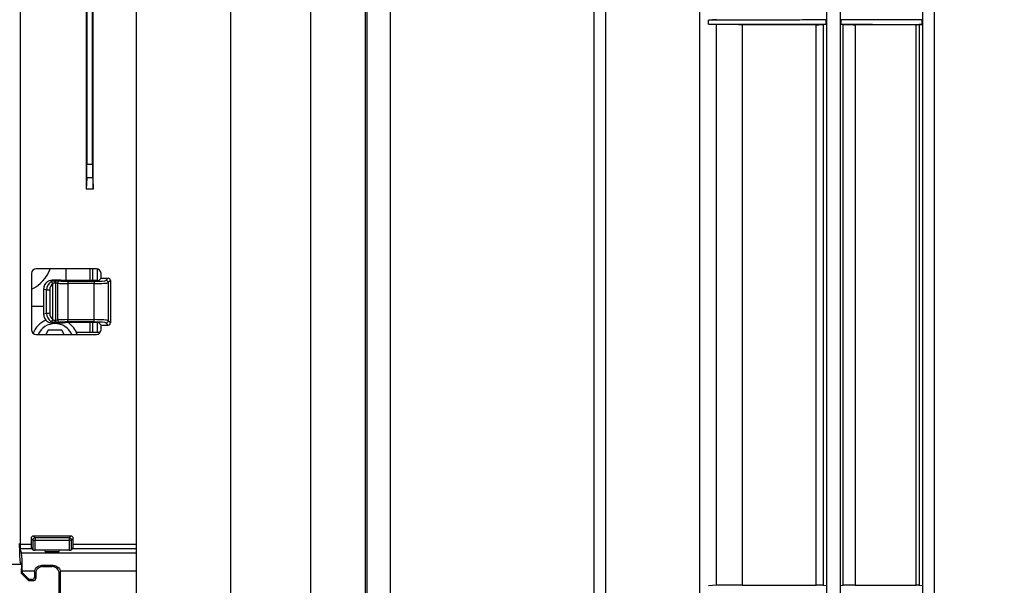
# Model space of a CAD drawing. Header units: millimetres. Extents: x 25 to 1935, y 715 to 2336.
# Tile 233 of 252: x 1769 to 1811, y 964 to 988. Entities that reach past the tile are written whole.
import ezdxf

# ---------------------------------------------------------------- set-up
doc = ezdxf.new("R2010")
doc.units = ezdxf.units.MM
doc.header["$LTSCALE"] = 2
doc.layers.get('0').update_dxf_attribs({"color": 2})
doc.styles.add('FS2312', font='simsun.ttf', dxfattribs={"width": 0.8})
doc.dimstyles.new('STANDARD$0', dxfattribs={"dimtxt": 3.5, "dimasz": 3, "dimexe": 1.5, "dimexo": 0.5, "dimgap": 1.5, "dimtad": 1, "dimdec": 1, "dimlfac": 5, "dimdsep": 46, "dimtxsty": 'FS2312', "dimblk1": 'OPEN', "dimblk2": 'OPEN', "dimsah": 1, "dimcen": 0, "dimclrd": 4, "dimclre": 4, "dimclrt": 4, "dimadec": 0, "dimazin": 0, "dimtfac": 1, "dimtdec": 1, "dimtmove": 1, "dimatfit": 0, "dimldrblk": 'OPEN', "dimfxl": 1, "dimtolj": 1, "dimtzin": 0, "dimlwd": 18, "dimlwe": 18, "dimarcsym": 1})

# ---------------------------------------------------------------- blocks, each defined once
blk = doc.blocks.new('_OPEN')
at = {"color": 0}
for p, q in [((-0.966, 0.259), (0, 0)), ((0, 0), (-1, 0)), ((0, 0), (-0.966, -0.259))]:
    blk.add_line(p, q, dxfattribs=at)
blk = doc.blocks.new('*D53')
at = {"color": 4, "lineweight": 18, "transparency": 16777216}
for p, q in [((1783.514, 1033.921), (1838.009, 1033.921)), ((1836.509, 1030.921), (1836.509, 896.92)), ((1783.514, 893.92), (1838.009, 893.92))]:
    blk.add_line(p, q, dxfattribs=at)
at = {"layer": 'Defpoints', "color": 0, "transparency": 16777216}
for p in [(1783.014, 1033.921), (1783.014, 893.92), (1836.509, 893.92)]:
    blk.add_point(p, dxfattribs=at)
at = {"color": 4, "lineweight": 18, "transparency": 16777216, "xscale": 3, "yscale": 3, "zscale": 3}
for p, rotation in [((1836.509, 1033.921), 90), ((1836.509, 893.92), 270)]:
    blk.add_blockref('_OPEN', p, dxfattribs=dict(at, rotation=rotation))
at = {"color": 4, "transparency": 16777216, "insert": (1833.259, 963.92), "char_height": 3.5, "attachment_point": 5, "rotation": 90, "style": 'FS2312'}
blk.add_mtext('\\A1;700', dxfattribs=at)

msp = doc.modelspace()

# ---------------------------------------------------------------- linework, layer by layer
at = {"color": 2, "linetype": 'Continuous', "lineweight": 30}
for p, q in [((1807.511, 1050.947), (1807.511, 876.894)), ((1808.013, 1050.951), (1808.013, 876.89)), ((1803.413, 1032.834), (1803.413, 916.402)), ((1804.013, 916.372), (1804.013, 1032.834)), ((1769.045, 1017.12), (1769.045, 965.776)), ((1771.863, 1012.008), (1771.863, 980.92)), ((1772.163, 980.92), (1772.163, 1011.561)), ((1774.013, 930.52), (1774.013, 1011.32)), ((1778.013, 1011.32), (1778.013, 930.52)), ((1794.013, 930.52), (1794.013, 1011.32)), ((1798.013, 1011.32), (1798.013, 930.52)), ((1771.891, 1010.866), (1771.891, 981.988)), ((1772.135, 981.988), (1772.135, 1010.866)), ((1783.775, 930.52), (1783.775, 1008.196)), ((1783.833, 1008.196), (1783.833, 930.52)), ((1784.84, 930.52), (1784.84, 1006.95)), ((1781.433, 930.82), (1781.433, 1004.02)), ((1793.513, 930.82), (1793.513, 1004.02)), ((1798.727, 988.146), (1798.392, 988.123)), ((1798.392, 987.958), (1798.392, 988.123)), ((1798.392, 987.958), (1798.727, 987.935)), ((1803.274, 988.148), (1803.403, 988.132)), ((1803.403, 987.949), (1803.274, 987.932)), ((1803.403, 987.949), (1803.403, 988.132)), ((1804.024, 988.133), (1804.128, 988.147)), ((1804.024, 988.133), (1804.024, 987.948)), ((1807.375, 988.15), (1807.494, 988.14)), ((1807.494, 987.941), (1807.494, 988.14)), ((1798.727, 964.026), (1798.727, 987.935)), ((1799.829, 987.93), (1799.829, 964.03)), ((1802.978, 964.03), (1802.978, 987.93)), ((1803.274, 987.932), (1803.274, 964.028)), ((1804.128, 987.934), (1804.024, 987.948)), ((1804.128, 964.027), (1804.128, 987.934)), ((1804.639, 987.93), (1804.639, 964.03)), ((1807.239, 964.03), (1807.239, 987.93)), ((1807.494, 987.941), (1807.375, 987.931)), ((1807.375, 987.931), (1807.375, 964.03)), ((1771.891, 981.988), (1772.135, 981.988)), ((1771.887, 981.397), (1771.863, 980.92)), ((1772.14, 981.397), (1771.887, 981.397)), ((1772.14, 981.397), (1772.163, 980.92)), ((1772.163, 980.92), (1771.863, 980.92)), ((1772.297, 977.521), (1769.737, 977.521)), ((1771.013, 977.016), (1771.013, 977.521)), ((1772.013, 977.521), (1772.013, 977.015)), ((1772.132, 977.521), (1772.132, 977.015)), ((1772.136, 977.521), (1772.136, 977.015)), ((1772.336, 977.517), (1772.336, 977.016)), ((1769.538, 977.322), (1769.538, 974.919)), ((1770.412, 977.04), (1770.551, 977.014)), ((1772.497, 977.12), (1772.4, 977.023)), ((1772.497, 977.12), (1772.497, 977.322)), ((1772.497, 977.12), (1772.799, 977.12)), ((1772.707, 977.028), (1772.799, 977.12)), ((1770.175, 976.618), (1770.048, 976.642)), ((1770.048, 976.642), (1770.048, 975.599)), ((1770.175, 975.623), (1770.175, 976.618)), ((1770.175, 976.618), (1770.308, 976.618)), ((1770.308, 976.618), (1770.308, 975.623)), ((1770.443, 975.363), (1770.443, 976.878)), ((1770.65, 976.902), (1770.556, 976.91)), ((1770.556, 976.91), (1770.556, 975.331)), ((1770.627, 977.009), (1770.721, 977.001)), ((1770.65, 975.339), (1770.65, 976.902)), ((1770.962, 977.018), (1770.889, 977.024)), ((1772.3, 977.015), (1771.033, 977.015)), ((1771.075, 976.988), (1772.208, 976.988)), ((1771.075, 976.988), (1771.075, 976.889)), ((1771.075, 976.889), (1771.075, 975.352)), ((1772.208, 976.889), (1771.075, 976.889)), ((1772.208, 976.988), (1772.208, 976.889)), ((1772.208, 975.352), (1772.208, 976.889)), ((1772.898, 977.021), (1772.806, 976.929)), ((1772.806, 976.929), (1772.806, 975.312)), ((1772.898, 977.021), (1772.898, 975.22)), ((1769.538, 975.92), (1770.048, 975.92)), ((1770.048, 975.599), (1770.175, 975.623)), ((1770.175, 975.623), (1770.308, 975.623)), ((1770.551, 975.227), (1770.412, 975.201)), ((1770.556, 975.331), (1770.65, 975.339)), ((1770.721, 975.24), (1770.627, 975.231)), ((1770.962, 975.223), (1770.889, 975.216)), ((1772.3, 975.225), (1771.033, 975.225)), ((1771.075, 975.352), (1772.208, 975.352)), ((1771.075, 975.252), (1771.075, 975.352)), ((1772.208, 975.252), (1771.075, 975.252)), ((1772.013, 975.225), (1772.013, 974.804)), ((1772.132, 975.225), (1772.132, 974.804)), ((1772.136, 975.225), (1772.136, 974.804)), ((1772.208, 975.252), (1772.208, 975.352)), ((1772.336, 975.225), (1772.336, 974.804)), ((1772.497, 975.12), (1772.4, 975.217)), ((1772.497, 975.12), (1772.799, 975.12)), ((1772.497, 974.919), (1772.497, 975.12)), ((1772.799, 975.12), (1772.707, 975.213)), ((1772.806, 975.312), (1772.898, 975.22)), ((1769.737, 974.72), (1772.297, 974.72)), ((1770.244, 974.904), (1770.137, 974.72)), ((1770.821, 974.904), (1770.244, 974.904)), ((1770.928, 974.72), (1770.821, 974.904)), ((1772.46, 974.804), (1771.449, 974.804)), ((1769.045, 965.776), (1769.513, 965.776)), ((1769.513, 966.022), (1769.513, 965.776)), ((1769.513, 966.022), (1769.587, 965.948)), ((1769.587, 965.948), (1769.587, 965.535)), ((1769.587, 965.948), (1769.685, 965.948)), ((1769.685, 966.047), (1769.612, 966.12)), ((1771.215, 966.12), (1769.612, 966.12)), ((1771.141, 966.047), (1769.685, 966.047)), ((1769.685, 966.047), (1769.685, 965.948)), ((1769.685, 965.52), (1769.685, 965.948)), ((1769.685, 965.948), (1771.141, 965.948)), ((1771.215, 966.12), (1771.141, 966.047)), ((1771.141, 966.047), (1771.141, 965.948)), ((1771.141, 965.948), (1771.141, 965.52)), ((1771.24, 965.948), (1771.141, 965.948)), ((1771.24, 965.948), (1771.313, 966.022)), ((1771.24, 965.535), (1771.24, 965.948)), ((1771.313, 965.776), (1771.313, 966.022)), ((1771.313, 965.776), (1774.013, 965.776)), ((1769.104, 965.408), (1769.053, 965.579)), ((1769.542, 965.579), (1769.053, 965.579)), ((1769.104, 965.408), (1774.013, 965.408)), ((1769.587, 965.535), (1769.542, 965.579)), ((1770.103, 965.52), (1769.685, 965.52)), ((1770.113, 965.468), (1770.103, 965.52)), ((1770.724, 965.52), (1770.103, 965.52)), ((1770.113, 965.468), (1770.713, 965.468)), ((1770.713, 965.468), (1770.724, 965.52)), ((1771.141, 965.52), (1770.724, 965.52)), ((1771.24, 965.535), (1771.284, 965.579)), ((1774.013, 965.579), (1771.284, 965.579)), ((1766.013, 964.92), (1769.101, 964.92)), ((1769.098, 964.936), (1769.051, 965.014)), ((1770.463, 964.872), (1769.963, 964.872)), ((1769.963, 964.872), (1770.014, 964.821)), ((1770.413, 964.821), (1770.463, 964.872)), ((1769.107, 964.526), (1769.107, 964.737)), ((1769.107, 964.526), (1769.139, 964.569)), ((1769.413, 964.22), (1769.107, 964.526)), ((1769.664, 964.62), (1769.139, 964.62)), ((1769.139, 964.62), (1769.139, 964.569)), ((1769.139, 964.569), (1769.435, 964.273)), ((1769.713, 964.524), (1769.661, 964.576)), ((1769.661, 964.576), (1769.661, 964.373)), ((1769.713, 964.524), (1769.713, 964.32)), ((1770.014, 964.821), (1770.413, 964.821)), ((1770.766, 964.576), (1770.713, 964.524)), ((1770.713, 963.319), (1770.713, 964.524)), ((1774.013, 964.62), (1770.762, 964.62)), ((1770.766, 963.371), (1770.766, 964.576)), ((1769.435, 964.273), (1769.413, 964.22)), ((1769.614, 964.22), (1769.413, 964.22)), ((1769.561, 964.273), (1769.435, 964.273)), ((1769.614, 964.22), (1769.561, 964.273)), ((1769.661, 964.373), (1769.713, 964.32)), ((1803.274, 964.028), (1803.403, 964.012)), ((1804.024, 964.013), (1804.128, 964.027)), ((1807.375, 964.03), (1807.494, 964.02)), ((1798.727, 964.026), (1798.392, 964.003))]:
    msp.add_line(p, q, dxfattribs=at)
at = {"color": 2, "linetype": 'Continuous', "lineweight": 30, "flags": 128}
for points in [[(1798.392, 987.958), (1799.202, 987.956), (1800.013, 987.955), (1800.823, 987.954), (1801.634, 987.952), (1802.518, 987.951), (1803.403, 987.949)], [(1804.024, 987.948), (1804.705, 987.947), (1805.386, 987.945), (1806.067, 987.944), (1806.748, 987.942), (1807.429, 987.941), (1807.494, 987.941)]]:
    msp.add_lwpolyline(points, dxfattribs=at)
at = {"color": 2, "linetype": 'Continuous', "lineweight": 30}
for centre, radius, start, end in [((1768.913, 978.02), 1.5, 294.6129, 340.5597), ((1770.293, 976.816), 0.162, 22.618, 66.3131), ((1770.636, 976.931), 0.119, 135.7302, 187.9904), ((1770.653, 976.917), 0.0964, 105.2899, 183.9753), ((1770.746, 976.908), 0.0964, 105.2899, 183.9753), ((1772.706, 976.928), 0.101, 0.5081, 89.4919), ((1770.293, 975.425), 0.162, 293.6869, 337.382), ((1770.533, 974.404), 1, 112.7881, 158.4148), ((1770.533, 974.404), 0.78, 23.8769, 156.1231), ((1770.636, 975.31), 0.119, 172.0096, 224.2698), ((1770.653, 975.324), 0.0964, 176.0247, 254.7101), ((1770.746, 975.333), 0.0964, 176.0247, 254.7101), ((1770.533, 974.404), 1, 18.4044, 55.2325), ((1772.706, 975.313), 0.101, 270.5081, 359.4919), ((1769.689, 965.945), 0.102, 91.9981, 178.0019), ((1771.138, 965.945), 0.102, 1.9981, 88.0019)]:
    msp.add_arc(centre, radius, start, end, dxfattribs=at)
for centre, major_axis, ratio, start_param, end_param in [((1771.886, 981.988), (0, 0.6), 0.008727, 3.316126, 4.712389), ((1772.14, 981.988), (0, 0.6), 0.008727, 1.570796, 2.96706), ((1769.738, 977.32), (0.126, -0.157), 0.993786, 2.470337, 4.035053), ((1772.296, 977.32), (-0.142, -0.142), 0.992433, 2.359993, 3.923193), ((1770.465, 976.987), (0.6, 0), 0.087489, 0.785398, 1.657744), ((1772.798, 977.02), (0.0712, 0.0712), 0.992433, 5.501585, 7.064785), ((1770.41, 976.642), (0, 0.401), 0.903472, 0.582737, 1.570796), ((1770.537, 976.618), (0.018, 0.4), 0.904539, 0.56553, 1.612328), ((1770.58, 976.618), (0, 0.301), 0.903472, 0.523998, 1.570796), ((1770.486, 976.897), (0.1, 0), 0.174977, 0.785398, 1.238335), ((1770.486, 976.997), (0.2, 0), 0.087489, 0.785398, 1.238335), ((1771.075, 976.933), (0.6, 0), 0.072907, 3.926991, 4.712389), ((1771.075, 977.032), (0.5, 0), 0.087489, 3.926991, 4.712389), ((1771.033, 977.024), (0.1, 0), 0.087489, 3.926991, 4.712389), ((1772.208, 977.032), (0.5, 0), 0.087489, 4.712389, 6.195919), ((1772.208, 976.933), (0.6, 0), 0.072907, 4.712389, 6.195919), ((1772.3, 977.024), (0.1, 0), 0.087489, 4.712389, 6.195919), ((1770.41, 975.599), (0, 0.401), 0.903472, 1.570796, 2.558856), ((1770.537, 975.623), (-0.018, 0.4), 0.904539, 1.529264, 2.576062), ((1770.58, 975.623), (0, 0.301), 0.903472, 1.570796, 2.617594), ((1770.465, 975.254), (0.6, 0), 0.087489, 4.625442, 5.497787), ((1770.486, 975.343), (0.1, 0), 0.174977, 5.04485, 5.497787), ((1770.486, 975.244), (0.2, 0), 0.087489, 5.04485, 5.497787), ((1771.075, 975.308), (0.6, 0), 0.072907, 1.570796, 2.356194), ((1771.075, 975.209), (0.5, 0), 0.087489, 1.570796, 2.356194), ((1771.033, 975.217), (0.1, 0), 0.087489, 1.570796, 2.356194), ((1772.208, 975.308), (0.6, 0), 0.072907, 0.087266, 1.570796), ((1772.208, 975.209), (0.5, 0), 0.087489, 0.087266, 1.570796), ((1772.3, 975.217), (0.1, 0), 0.087489, 0.087266, 1.570796), ((1772.798, 975.221), (0.0712, -0.0712), 0.992433, 5.501585, 7.064785), ((1769.738, 974.92), (0.126, 0.157), 0.993786, 2.248132, 3.812849), ((1772.296, 974.92), (-0.142, 0.142), 0.992433, 2.359993, 3.923193), ((1769.055, 965.776), (0, 0.2), 0.052408, 1.570796, 2.967062), ((1769.615, 966.019), (0.0728, -0.0728), 0.970288, 2.371274, 3.911912), ((1769.548, 965.776), (0, 0.2), 0.176327, 1.570796, 2.96706), ((1771.212, 966.019), (-0.0728, -0.0728), 0.970288, 2.371274, 3.911912), ((1771.278, 965.776), (0, 0.2), 0.176327, 3.316126, 4.712389), ((1769.097, 964.62), (0, 0.8), 0.052408, 4.712389, 6.108653), ((1769.685, 965.538), (0.0999, 0), 0.176327, 3.316126, 4.712389), ((1771.141, 965.538), (0.0999, 0), 0.176327, 4.712389, 6.108652), ((1769.962, 964.574), (0.214, -0.214), 0.992433, 3.778098, 3.923193), ((1770.014, 964.522), (0.214, -0.214), 0.992433, 3.133138, 3.923193), ((1770.412, 964.522), (-0.214, -0.214), 0.992433, 2.359993, 3.150047), ((1770.464, 964.574), (-0.214, -0.214), 0.992433, 2.359993, 2.505087), ((1769.56, 964.373), (-0.0712, 0.0712), 0.992433, 2.359993, 3.923193), ((1769.613, 964.321), (-0.0712, 0.0712), 0.992433, 2.359993, 3.923193)]:
    msp.add_ellipse(centre, major_axis=major_axis, ratio=ratio, start_param=start_param, end_param=end_param, dxfattribs=at)
for points, knots in [([(1803.403, 988.132), (1803.132, 988.131), (1802.862, 988.131), (1802.592, 988.13), (1802.322, 988.13), (1802.052, 988.129), (1801.782, 988.129), (1801.511, 988.128), (1801.241, 988.128), (1800.971, 988.127), (1800.701, 988.127), (1800.431, 988.126), (1800.161, 988.126), (1799.89, 988.126), (1799.62, 988.125), (1799.35, 988.125), (1799.031, 988.124), (1798.711, 988.124), (1798.392, 988.123)], [0.06050719, 0.06050719, 0.06050719, 0.06050719, 0.06455971, 0.06455971, 0.06455971, 0.06861222, 0.06861222, 0.06861222, 0.07266473, 0.07266473, 0.07266473, 0.07671725, 0.07671725, 0.07671725, 0.08076976, 0.08076976, 0.08076976, 0.08556294, 0.08556294, 0.08556294, 0.08556294]), ([(1807.494, 988.14), (1807.267, 988.14), (1807.04, 988.139), (1806.813, 988.139), (1806.586, 988.138), (1806.359, 988.138), (1806.132, 988.137), (1805.905, 988.137), (1805.678, 988.136), (1805.451, 988.136), (1805.213, 988.135), (1804.975, 988.135), (1804.737, 988.134), (1804.499, 988.134), (1804.261, 988.133), (1804.024, 988.133)], [0, 0, 0, 0, 0.00340494, 0.00340494, 0.00340494, 0.00680988, 0.00680988, 0.00680988, 0.01021482, 0.01021482, 0.01021482, 0.01378271, 0.01378271, 0.01378271, 0.01735059, 0.01735059, 0.01735059, 0.01735059]), ([(1799.829, 987.93), (1799.724, 987.93), (1799.618, 987.931), (1799.404, 987.931), (1799.296, 987.931), (1799.139, 987.932), (1799.087, 987.932), (1798.987, 987.932), (1798.94, 987.932), (1798.874, 987.933), (1798.853, 987.933), (1798.815, 987.933), (1798.798, 987.933), (1798.768, 987.934), (1798.755, 987.934), (1798.736, 987.934), (1798.73, 987.935), (1798.727, 987.935)], [0, 0, 0, 0, 0.25, 0.25, 0.5, 0.5, 0.625, 0.625, 0.75, 0.75, 0.8125, 0.8125, 0.875, 0.875, 0.9375, 0.9375, 1, 1, 1, 1]), ([(1802.978, 987.93), (1803.019, 987.93), (1803.057, 987.93), (1803.128, 987.931), (1803.159, 987.931), (1803.239, 987.931), (1803.27, 987.932), (1803.274, 987.932)], [0, 0, 0, 0, 0.25, 0.25, 0.5, 0.5, 1, 1, 1, 1]), ([(1804.128, 987.934), (1804.129, 987.934), (1804.134, 987.934), (1804.151, 987.933), (1804.162, 987.933), (1804.205, 987.932), (1804.247, 987.932), (1804.32, 987.931), (1804.347, 987.931), (1804.402, 987.931), (1804.431, 987.931), (1804.49, 987.931), (1804.52, 987.931), (1804.58, 987.93), (1804.61, 987.93), (1804.639, 987.93)], [0, 0, 0, 0, 0.125, 0.125, 0.25, 0.25, 0.5, 0.5, 0.625, 0.625, 0.75, 0.75, 0.875, 0.875, 1, 1, 1, 1]), ([(1807.239, 987.93), (1807.276, 987.93), (1807.308, 987.931), (1807.356, 987.931), (1807.371, 987.931), (1807.375, 987.931)], [0, 0, 0, 0, 0.5, 0.5, 1, 1, 1, 1]), ([(1770.211, 976.977), (1770.239, 976.997), (1770.27, 977.013), (1770.339, 977.034), (1770.375, 977.039), (1770.412, 977.04)], [0, 0, 0, 0, 0.5, 0.5, 1, 1, 1, 1]), ([(1770.359, 976.965), (1770.386, 976.982), (1770.417, 976.995), (1770.482, 977.011), (1770.517, 977.014), (1770.551, 977.014)], [0, 0, 0, 0, 0.5, 0.5, 1, 1, 1, 1]), ([(1770.518, 976.914), (1770.504, 976.915), (1770.489, 976.912), (1770.463, 976.899), (1770.452, 976.889), (1770.443, 976.878)], [0, 0, 0, 0, 0.5, 0.5, 1, 1, 1, 1]), ([(1770.443, 975.363), (1770.452, 975.351), (1770.463, 975.341), (1770.489, 975.328), (1770.504, 975.326), (1770.518, 975.327)], [0, 0, 0, 0, 0.5, 0.5, 1, 1, 1, 1]), ([(1770.412, 975.201), (1770.375, 975.202), (1770.339, 975.207), (1770.27, 975.228), (1770.239, 975.244), (1770.211, 975.264)], [0, 0, 0, 0, 0.5, 0.5, 1, 1, 1, 1]), ([(1770.551, 975.227), (1770.517, 975.227), (1770.482, 975.23), (1770.417, 975.246), (1770.386, 975.259), (1770.359, 975.276)], [0, 0, 0, 0, 0.5, 0.5, 1, 1, 1, 1]), ([(1769.013, 965.811), (1769.013, 965.761), (1769.013, 965.712), (1769.014, 965.615), (1769.015, 965.567), (1769.017, 965.475), (1769.018, 965.431), (1769.021, 965.347), (1769.022, 965.307), (1769.026, 965.234), (1769.028, 965.201), (1769.032, 965.142), (1769.034, 965.115), (1769.039, 965.072), (1769.041, 965.054), (1769.046, 965.027), (1769.049, 965.018), (1769.051, 965.014)], [0, 0, 0, 0, 0.125, 0.125, 0.25, 0.25, 0.375, 0.375, 0.5, 0.5, 0.625, 0.625, 0.75, 0.75, 0.875, 0.875, 1, 1, 1, 1]), ([(1769.098, 964.936), (1769.099, 964.934), (1769.1, 964.928), (1769.103, 964.906), (1769.104, 964.891), (1769.106, 964.836), (1769.107, 964.787), (1769.107, 964.737)], [0, 0, 0, 0, 0.25, 0.25, 0.5, 0.5, 1, 1, 1, 1]), ([(1769.664, 964.62), (1769.669, 964.656), (1769.681, 964.69), (1769.716, 964.751), (1769.739, 964.779), (1769.793, 964.824), (1769.825, 964.842), (1769.891, 964.865), (1769.927, 964.872), (1769.963, 964.872)], [0, 0, 0, 0, 0.25, 0.25, 0.5, 0.5, 0.75, 0.75, 1, 1, 1, 1]), ([(1770.463, 964.872), (1770.499, 964.872), (1770.534, 964.866), (1770.602, 964.841), (1770.633, 964.824), (1770.687, 964.779), (1770.71, 964.751), (1770.745, 964.69), (1770.757, 964.656), (1770.762, 964.62)], [0, 0, 0, 0, 0.25, 0.25, 0.5, 0.5, 0.75, 0.75, 1, 1, 1, 1]), ([(1770.014, 964.821), (1769.974, 964.821), (1769.936, 964.814), (1769.882, 964.793), (1769.865, 964.784), (1769.832, 964.763), (1769.816, 964.751), (1769.802, 964.737)], [0, 0, 0, 0, 0.5, 0.5, 0.75, 0.75, 1, 1, 1, 1]), ([(1770.624, 964.737), (1770.596, 964.765), (1770.563, 964.785), (1770.491, 964.814), (1770.452, 964.821), (1770.413, 964.821)], [0, 0, 0, 0, 0.5, 0.5, 1, 1, 1, 1]), ([(1799.829, 964.03), (1799.724, 964.03), (1799.618, 964.03), (1799.404, 964.03), (1799.296, 964.03), (1799.139, 964.029), (1799.087, 964.029), (1798.988, 964.029), (1798.94, 964.028), (1798.874, 964.028), (1798.854, 964.028), (1798.816, 964.028), (1798.798, 964.027), (1798.768, 964.027), (1798.756, 964.027), (1798.736, 964.026), (1798.73, 964.026), (1798.727, 964.026)], [0, 0, 0, 0, 0.25, 0.25, 0.5, 0.5, 0.625, 0.625, 0.75, 0.75, 0.8125, 0.8125, 0.875, 0.875, 0.9375, 0.9375, 1, 1, 1, 1]), ([(1803.274, 964.028), (1803.272, 964.029), (1803.264, 964.029), (1803.233, 964.029), (1803.212, 964.03), (1803.133, 964.03), (1803.06, 964.03), (1802.978, 964.03)], [0, 0, 0, 0, 0.25, 0.25, 0.5, 0.5, 1, 1, 1, 1]), ([(1804.639, 964.03), (1804.61, 964.03), (1804.581, 964.03), (1804.521, 964.03), (1804.49, 964.03), (1804.402, 964.03), (1804.345, 964.03), (1804.271, 964.029), (1804.249, 964.029), (1804.209, 964.029), (1804.191, 964.028), (1804.162, 964.028), (1804.151, 964.028), (1804.134, 964.027), (1804.129, 964.027), (1804.128, 964.027)], [0, 0, 0, 0, 0.125, 0.125, 0.25, 0.25, 0.5, 0.5, 0.625, 0.625, 0.75, 0.75, 0.875, 0.875, 1, 1, 1, 1]), ([(1807.375, 964.03), (1807.371, 964.03), (1807.357, 964.03), (1807.308, 964.03), (1807.276, 964.03), (1807.239, 964.03)], [0, 0, 0, 0, 0.5, 0.5, 1, 1, 1, 1])]:
    msp.add_open_spline(points, degree=3, knots=knots, dxfattribs=at)
for points in [[(1802.978, 987.93), (1801.934, 987.93), (1800.884, 987.93), (1799.829, 987.93)], [(1807.239, 987.93), (1806.377, 987.93), (1805.511, 987.93), (1804.639, 987.93)], [(1799.829, 964.03), (1800.884, 964.03), (1801.934, 964.03), (1802.978, 964.03)], [(1804.639, 964.03), (1805.511, 964.03), (1806.377, 964.03), (1807.239, 964.03)]]:
    msp.add_open_spline(points, degree=3, dxfattribs=at)

# ---------------------------------------------------------------- dimensions: what is measured, and where the dimension line sits
dim = msp.add_linear_dim(base=(1836.509, 893.92), p1=(1783.014, 1033.921), p2=(1783.014, 893.92), angle=90, dimstyle='STANDARD$0')
dim.commit()
dim.dimension.update_dxf_attribs({"geometry": '*D53', "text_midpoint": (1833.259, 963.92)})

doc.saveas('drawing.dxf')
